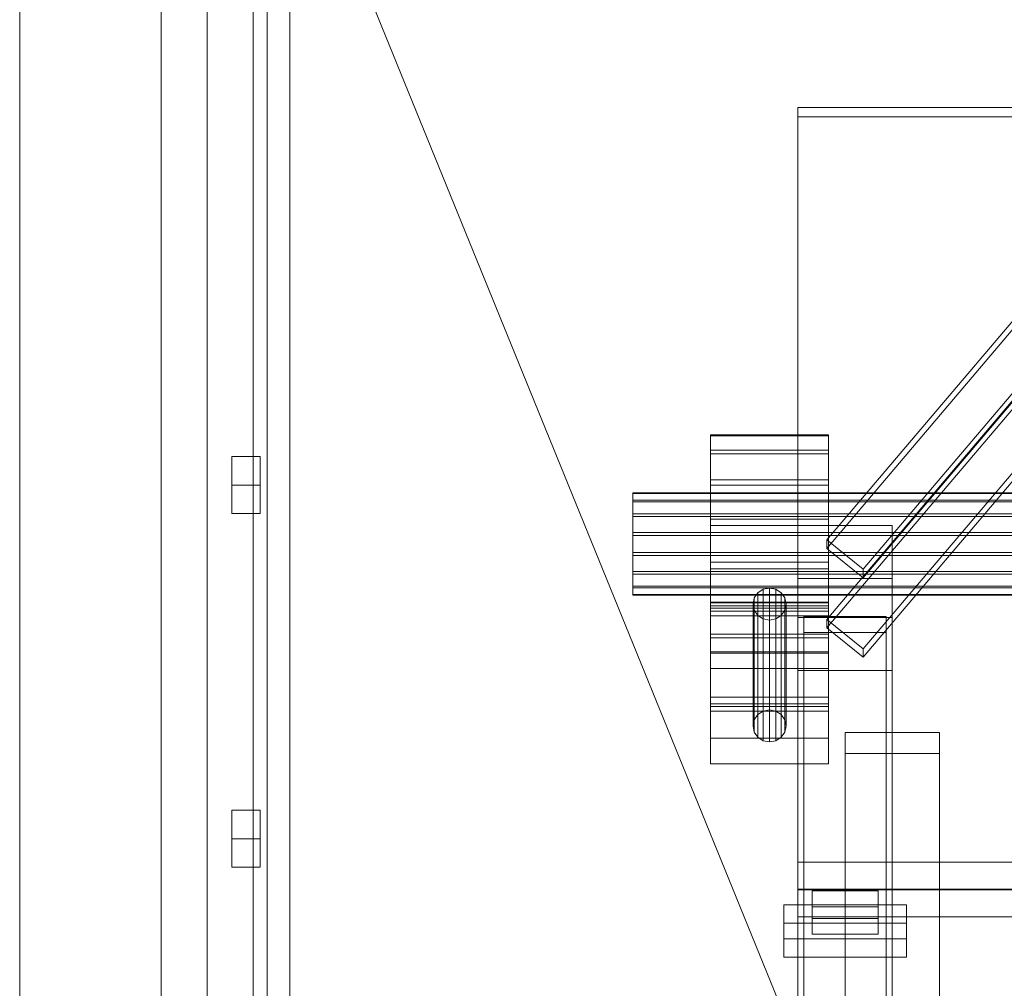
# Model space of a CAD drawing. Header units: millimetres. Extents: x -2233 to 61924, y -68080 to 6847.
# Tile 254 of 256: x -1830 to -1412, y -32688 to -32278. Entities that reach past the tile are written whole.
import ezdxf

# ---------------------------------------------------------------- set-up
doc = ezdxf.new("R2010")
doc.units = ezdxf.units.MM
for name, color, linetype, lineweight in [('COTAS_O', 1, 'Continuous', 0), ('frontal_C03', 7, 'Continuous', 0), ('frontal_dosificador', 7, 'Continuous', 0), ('frontal_tolva', 7, 'Continuous', 0)]:
    doc.layers.add(name, color=color, linetype=linetype, lineweight=lineweight)
doc.dimstyles.new('R19_100', dxfattribs={"dimtxt": 250, "dimasz": 150, "dimexe": 150, "dimexo": 80, "dimgap": 100, "dimtad": 1, "dimtih": 1, "dimtoh": 1, "dimdsep": 46, "dimcen": 0.09, "dimadec": 0, "dimazin": 0, "dimtfac": 1, "dimtdec": 4, "dimtofl": 0, "dimtmove": 0, "dimatfit": 3, "dimfxl": 1, "dimtolj": 1, "dimtzin": 0, "dimarcsym": 0})

# ---------------------------------------------------------------- blocks, each defined once
blk = doc.blocks.new('DIM_R27_51')
at = {"layer": 'COTAS_O'}
for p, q in [((-1725, -31700), (-1025, -31700)), ((-1025, -31700), (-1070, -31850)), ((-1025, -34400), (-1025, -31700)), ((-1025, -31700), (-980, -31850)), ((-1025, -34400), (-1070, -34250)), ((-1025, -34400), (-980, -34250)), ((-1725, -34400), (-1025, -34400))]:
    blk.add_line(p, q, dxfattribs=at)
blk.add_text('2700 O', height=250, rotation=90, dxfattribs=at).set_placement((-1125, -33050))

msp = doc.modelspace()

# ---------------------------------------------------------------- linework, layer by layer
at = {"layer": 'frontal_C03'}
for p, q in [((-1487.71, -32498.309), (-1297.71, -32274.184)), ((-1297.71, -32277.777), (-1487.71, -32501.902)), ((-1472.29, -32510.721), (-1282.29, -32286.596)), ((-1472.29, -32514.314), (-1282.29, -32290.189)), ((-1487.71, -32531.995), (-1297.71, -32307.87)), ((-1297.71, -32311.463), (-1487.71, -32535.588)), ((-1500, -34875.113), (-1500, -32314.944)), ((-1500, -32314.944), (-1270, -32314.944)), ((-1500, -32318.841), (-1500, -32314.944)), ((-1270, -32318.841), (-1500, -32318.841)), ((-1500, -32318.841), (-1500, -34879.011)), ((-1472.29, -32544.407), (-1282.29, -32320.282)), ((-1472.29, -32548.001), (-1282.29, -32323.876)), ((-1537, -32460.151), (-1537, -32453.648)), ((-1537, -32453.648), (-1537, -32454.201)), ((-1487, -32453.648), (-1537, -32453.648)), ((-1537, -32454.201), (-1537, -32461.726)), ((-1487, -32454.201), (-1537, -32454.201)), ((-1487, -32454.201), (-1487, -32453.648)), ((-1487, -32453.648), (-1487, -32460.151)), ((-1487, -32461.726), (-1487, -32454.201)), ((-1537, -32472.722), (-1537, -32460.151)), ((-1487, -32460.151), (-1537, -32460.151)), ((-1537, -32461.726), (-1537, -32475.078)), ((-1487, -32461.726), (-1537, -32461.726)), ((-1487, -32460.151), (-1487, -32472.722)), ((-1487, -32475.078), (-1487, -32461.726)), ((-1537, -32489.445), (-1537, -32472.722)), ((-1487, -32472.722), (-1537, -32472.722)), ((-1537, -32475.078), (-1537, -32492.225)), ((-1487, -32475.078), (-1537, -32475.078)), ((-1487, -32472.722), (-1487, -32489.445)), ((-1487, -32492.225), (-1487, -32475.078)), ((-1570, -32481.347), (-1570, -32478.303)), ((-1570, -32478.303), (-1570, -32478.562)), ((1570, -32478.303), (-1570, -32478.303)), ((-1570, -32478.562), (-1570, -32482.085)), ((1570, -32478.562), (-1570, -32478.562)), ((-1570, -32487.231), (-1570, -32481.347)), ((1570, -32481.347), (-1570, -32481.347)), ((-1570, -32482.085), (-1570, -32488.335)), ((1570, -32482.085), (-1570, -32482.085)), ((-1570, -32495.059), (-1570, -32487.231)), ((1570, -32487.231), (-1570, -32487.231)), ((-1570, -32488.335), (-1570, -32496.361)), ((1570, -32488.335), (-1570, -32488.335)), ((-1537, -32507.775), (-1537, -32489.445)), ((-1537, -32489.445), (-1487, -32489.445)), ((-1537, -32492.225), (-1537, -32510.555)), ((-1487, -32492.225), (-1537, -32492.225)), ((-1460, -32492.159), (-1500, -32492.159)), ((-1500, -32492.159), (-1500, -32531.137)), ((-1500, -32514.617), (-1500, -32492.159)), ((-1487, -32489.445), (-1487, -32507.775)), ((-1487, -32510.555), (-1487, -32492.225)), ((-1460, -32531.137), (-1460, -32492.159)), ((-1460, -32492.159), (-1460, -32514.617)), ((-1570, -32503.639), (-1570, -32495.059)), ((-1570, -32495.059), (1570, -32495.059)), ((-1570, -32496.361), (-1570, -32504.941)), ((1570, -32496.361), (-1570, -32496.361)), ((-1472.29, -32510.721), (-1487.71, -32498.309)), ((-1487.71, -32498.309), (-1487.71, -32501.902)), ((-1570, -32511.665), (-1570, -32503.639)), ((1570, -32503.639), (-1570, -32503.639)), ((-1570, -32504.941), (-1570, -32512.769)), ((1570, -32504.941), (-1570, -32504.941)), ((-1487.71, -32501.902), (-1472.29, -32514.314)), ((-1537, -32524.922), (-1537, -32507.775)), ((-1487, -32507.775), (-1537, -32507.775)), ((-1487, -32507.775), (-1487, -32524.922)), ((-1570, -32517.915), (-1570, -32511.665)), ((1570, -32511.665), (-1570, -32511.665)), ((-1570, -32512.769), (-1570, -32518.653)), ((1570, -32512.769), (-1570, -32512.769)), ((-1537, -32510.555), (-1537, -32527.278)), ((-1487, -32510.555), (-1537, -32510.555)), ((-1537, -32567.792), (-1537, -32511.648)), ((-1537, -32511.648), (-1487, -32511.648)), ((-1537, -32526.265), (-1537, -32511.648)), ((-1487, -32527.278), (-1487, -32510.555)), ((-1487, -32511.648), (-1487, -32567.792)), ((-1487, -32511.648), (-1487, -32526.265)), ((-1472.29, -32514.314), (-1472.29, -32510.721)), ((-1570, -32521.438), (-1570, -32517.915)), ((1570, -32517.915), (-1570, -32517.915)), ((-1460, -32514.617), (-1500, -32514.617)), ((-1500, -32514.617), (-1500, -32553.595)), ((-1500, -32739.193), (-1500, -32514.617)), ((-1460, -32553.595), (-1460, -32514.617)), ((-1460, -32514.617), (-1460, -32739.193)), ((-1570, -32518.653), (-1570, -32521.697)), ((1570, -32518.653), (-1570, -32518.653)), ((-1570, -32521.697), (-1570, -32521.438)), ((1570, -32521.438), (-1570, -32521.438)), ((1570, -32521.697), (-1570, -32521.697)), ((-1516.95, -32520.68), (-1518.467, -32522.893)), ((-1514.679, -32519.202), (-1516.95, -32520.68)), ((-1516.95, -32572.333), (-1516.95, -32520.68)), ((-1512, -32518.682), (-1514.679, -32519.202)), ((-1514.679, -32570.854), (-1514.679, -32519.202)), ((-1509.321, -32519.202), (-1512, -32518.682)), ((-1512, -32570.335), (-1512, -32518.682)), ((-1507.05, -32520.68), (-1509.321, -32519.202)), ((-1509.321, -32570.854), (-1509.321, -32519.202)), ((-1505.533, -32522.893), (-1507.05, -32520.68)), ((-1507.05, -32572.333), (-1507.05, -32520.68)), ((-1537, -32565.037), (-1537, -32524.613)), ((-1537, -32524.613), (-1487, -32524.613)), ((-1537, -32530.46), (-1537, -32524.613)), ((-1537, -32538.274), (-1537, -32524.922)), ((-1487, -32524.922), (-1537, -32524.922)), ((-1487, -32526.265), (-1537, -32526.265)), ((-1537, -32526.265), (-1537, -32582.409)), ((-1518.467, -32522.893), (-1519, -32525.504)), ((-1519, -32525.504), (-1518.467, -32528.114)), ((-1519, -32577.156), (-1519, -32525.504)), ((-1518.467, -32574.546), (-1518.467, -32522.893)), ((-1505, -32525.504), (-1505.533, -32522.893)), ((-1505.533, -32574.546), (-1505.533, -32522.893)), ((-1505.533, -32528.114), (-1505, -32525.504)), ((-1505, -32525.504), (-1505, -32577.156)), ((-1487, -32524.613), (-1487, -32565.037)), ((-1487, -32524.613), (-1487, -32530.46)), ((-1487, -32524.922), (-1487, -32538.274)), ((-1487, -32582.409), (-1487, -32526.265)), ((-1537, -32527.278), (-1537, -32539.849)), ((-1487, -32527.278), (-1537, -32527.278)), ((-1537, -32568.935), (-1537, -32528.511)), ((-1537, -32528.511), (-1487, -32528.511)), ((-1537, -32552.872), (-1537, -32528.511)), ((-1487, -32530.46), (-1537, -32530.46)), ((-1537, -32530.46), (-1537, -32570.884)), ((-1518.467, -32528.114), (-1516.95, -32530.327)), ((-1518.467, -32579.767), (-1518.467, -32528.114)), ((-1516.95, -32530.327), (-1514.679, -32531.806)), ((-1516.95, -32581.98), (-1516.95, -32530.327)), ((-1509.321, -32531.806), (-1507.05, -32530.327)), ((-1507.05, -32530.327), (-1505.533, -32528.114)), ((-1507.05, -32581.98), (-1507.05, -32530.327)), ((-1505.533, -32579.767), (-1505.533, -32528.114)), ((-1497.5, -32537.475), (-1497.5, -32530.737)), ((-1497.5, -32530.737), (-1462.5, -32530.737)), ((-1497.5, -32856.206), (-1497.5, -32530.737)), ((-1487, -32539.849), (-1487, -32527.278)), ((-1487, -32528.511), (-1487, -32568.935)), ((-1487, -32528.511), (-1487, -32552.872)), ((-1487, -32570.884), (-1487, -32530.46)), ((-1462.5, -32530.737), (-1462.5, -32537.475)), ((-1462.5, -32530.737), (-1462.5, -32856.206)), ((-1514.679, -32531.806), (-1512, -32532.325)), ((-1514.679, -32583.458), (-1514.679, -32531.806)), ((-1512, -32532.325), (-1509.321, -32531.806)), ((-1512, -32583.977), (-1512, -32532.325)), ((-1509.321, -32583.458), (-1509.321, -32531.806)), ((-1500, -32531.137), (-1460, -32531.137)), ((-1500, -32553.595), (-1500, -32531.137)), ((-1472.29, -32544.407), (-1487.71, -32531.995)), ((-1487.71, -32531.995), (-1487.71, -32535.588)), ((-1460, -32553.595), (-1460, -32531.137)), ((-1537, -32545.799), (-1537, -32538.274)), ((-1487, -32538.274), (-1537, -32538.274)), ((-1462.5, -32537.475), (-1497.5, -32537.475)), ((-1497.5, -32862.943), (-1497.5, -32537.475)), ((-1487.71, -32535.588), (-1472.29, -32548.001)), ((-1487, -32538.274), (-1487, -32545.799)), ((-1462.5, -32862.943), (-1462.5, -32537.475)), ((-1537, -32539.849), (-1537, -32546.352)), ((-1487, -32539.849), (-1537, -32539.849)), ((-1487, -32546.352), (-1487, -32539.849)), ((-1537, -32546.352), (-1537, -32545.799)), ((-1487, -32545.799), (-1537, -32545.799)), ((-1487, -32546.352), (-1537, -32546.352)), ((-1487, -32545.799), (-1487, -32546.352)), ((-1472.29, -32548.001), (-1472.29, -32544.407)), ((-1487, -32552.872), (-1537, -32552.872)), ((-1537, -32552.872), (-1537, -32593.296)), ((-1500, -32553.595), (-1460, -32553.595)), ((-1500, -32778.171), (-1500, -32553.595)), ((-1487, -32593.296), (-1487, -32552.872)), ((-1460, -32778.171), (-1460, -32553.595)), ((-1487, -32565.037), (-1537, -32565.037)), ((-1537, -32565.037), (-1537, -32570.884)), ((-1487, -32567.792), (-1537, -32567.792)), ((-1537, -32567.792), (-1537, -32582.409)), ((-1487, -32570.884), (-1487, -32565.037)), ((-1487, -32582.409), (-1487, -32567.792)), ((-1487, -32568.935), (-1537, -32568.935)), ((-1537, -32568.935), (-1537, -32593.296)), ((-1537, -32570.884), (-1487, -32570.884)), ((-1518.467, -32574.546), (-1516.95, -32572.333)), ((-1516.95, -32572.333), (-1514.679, -32570.854)), ((-1514.679, -32570.854), (-1512, -32570.335)), ((-1512, -32570.335), (-1509.321, -32570.854)), ((-1509.321, -32570.854), (-1507.05, -32572.333)), ((-1507.05, -32572.333), (-1505.533, -32574.546)), ((-1487, -32593.296), (-1487, -32568.935)), ((-1519, -32577.156), (-1518.467, -32574.546)), ((-1505.533, -32574.546), (-1505, -32577.156)), ((-1518.467, -32579.767), (-1519, -32577.156)), ((-1516.95, -32581.98), (-1518.467, -32579.767)), ((-1505.533, -32579.767), (-1507.05, -32581.98)), ((-1505, -32577.156), (-1505.533, -32579.767)), ((-1480, -32588.927), (-1480, -32579.944)), ((-1480, -32579.944), (-1440, -32579.944)), ((-1480, -32926.85), (-1480, -32579.944)), ((-1440, -32579.944), (-1440, -32588.927)), ((-1440, -32579.944), (-1440, -32926.85)), ((-1537, -32582.409), (-1487, -32582.409)), ((-1514.679, -32583.458), (-1516.95, -32581.98)), ((-1512, -32583.977), (-1514.679, -32583.458)), ((-1509.321, -32583.458), (-1512, -32583.977)), ((-1507.05, -32581.98), (-1509.321, -32583.458)), ((-1440, -32588.927), (-1480, -32588.927)), ((-1480, -32588.927), (-1480, -32935.833)), ((-1440, -32935.833), (-1440, -32588.927)), ((-1537, -32593.296), (-1487, -32593.296)), ((-1500, -32646.426), (-1500, -32635.017)), ((-1500, -32635.017), (1500, -32635.017)), ((-1500, -32646.711), (-1500, -32635.017)), ((1500, -32646.426), (-1500, -32646.426)), ((-1500, -32646.426), (-1500, -32658.119)), ((1500, -32646.711), (-1500, -32646.711)), ((-1500, -32646.711), (-1500, -32658.119)), ((-1494, -32653.835), (-1494, -32647.097)), ((-1494, -32647.097), (-1466, -32647.097)), ((-1494, -32658.791), (-1494, -32647.097)), ((-1466, -32647.097), (-1466, -32653.835)), ((-1466, -32647.097), (-1466, -32658.791)), ((-1506, -32667.397), (-1506, -32653.024)), ((-1506, -32653.024), (-1454, -32653.024)), ((-1506, -32660.82), (-1506, -32653.024)), ((-1466, -32653.835), (-1494, -32653.835)), ((-1494, -32653.835), (-1494, -32665.528)), ((-1466, -32665.528), (-1466, -32653.835)), ((-1454, -32653.024), (-1454, -32667.397)), ((-1454, -32653.024), (-1454, -32660.82)), ((-1500, -32658.119), (1500, -32658.119)), ((-1466, -32658.791), (-1494, -32658.791)), ((-1494, -32658.791), (-1494, -32665.528)), ((-1466, -32665.528), (-1466, -32658.791)), ((-1454, -32660.82), (-1506, -32660.82)), ((-1506, -32660.82), (-1506, -32675.193)), ((-1454, -32675.193), (-1454, -32660.82)), ((-1454, -32667.397), (-1506, -32667.397)), ((-1506, -32667.397), (-1506, -32675.193)), ((-1494, -32665.528), (-1466, -32665.528)), ((-1454, -32675.193), (-1454, -32667.397)), ((-1506, -32675.193), (-1454, -32675.193))]:
    msp.add_line(p, q, dxfattribs=at)
at = {"layer": 'frontal_dosificador'}
for p, q in [((-1830, -34580), (-1830, -32040)), ((-1770, -34580), (-1770, -32040)), ((-1180, -33500), (-1750, -32100))]:
    msp.add_line(p, q, dxfattribs=at)
at = {"layer": 'frontal_tolva'}
for p, q in [((-1731, -32700), (-1731, -31700)), ((-1725, -32700), (-1725, -31700)), ((-1750.5, -32700), (-1750.5, -31730)), ((-1715.5, -32700), (-1715.5, -31730)), ((-1740, -32475), (-1740, -32462.876)), ((-1728, -32462.876), (-1740, -32462.876)), ((-1728, -32475), (-1728, -32462.876)), ((-1740, -32475), (-1740, -32487.124)), ((-1740, -32475), (-1728, -32475)), ((-1728, -32487.124), (-1728, -32475)), ((-1728, -32487.124), (-1740, -32487.124)), ((-1740, -32625), (-1740, -32612.876)), ((-1728, -32612.876), (-1740, -32612.876)), ((-1728, -32625), (-1728, -32612.876)), ((-1740, -32625), (-1740, -32637.124)), ((-1740, -32625), (-1728, -32625)), ((-1728, -32637.124), (-1728, -32625)), ((-1728, -32637.124), (-1740, -32637.124))]:
    msp.add_line(p, q, dxfattribs=at)

# ---------------------------------------------------------------- dimensions: what is measured, and where the dimension line sits
at = {"layer": 'COTAS_O'}
dim = msp.add_aligned_dim(p1=(-1725, -34400), p2=(-1725, -31700), distance=-700, text='<> O', dimstyle='R19_100', dxfattribs=at)
dim.commit()
dim.dimension.update_dxf_attribs({"geometry": 'DIM_R27_51', "text_midpoint": (-1025, -33050)})

doc.saveas('drawing.dxf')
